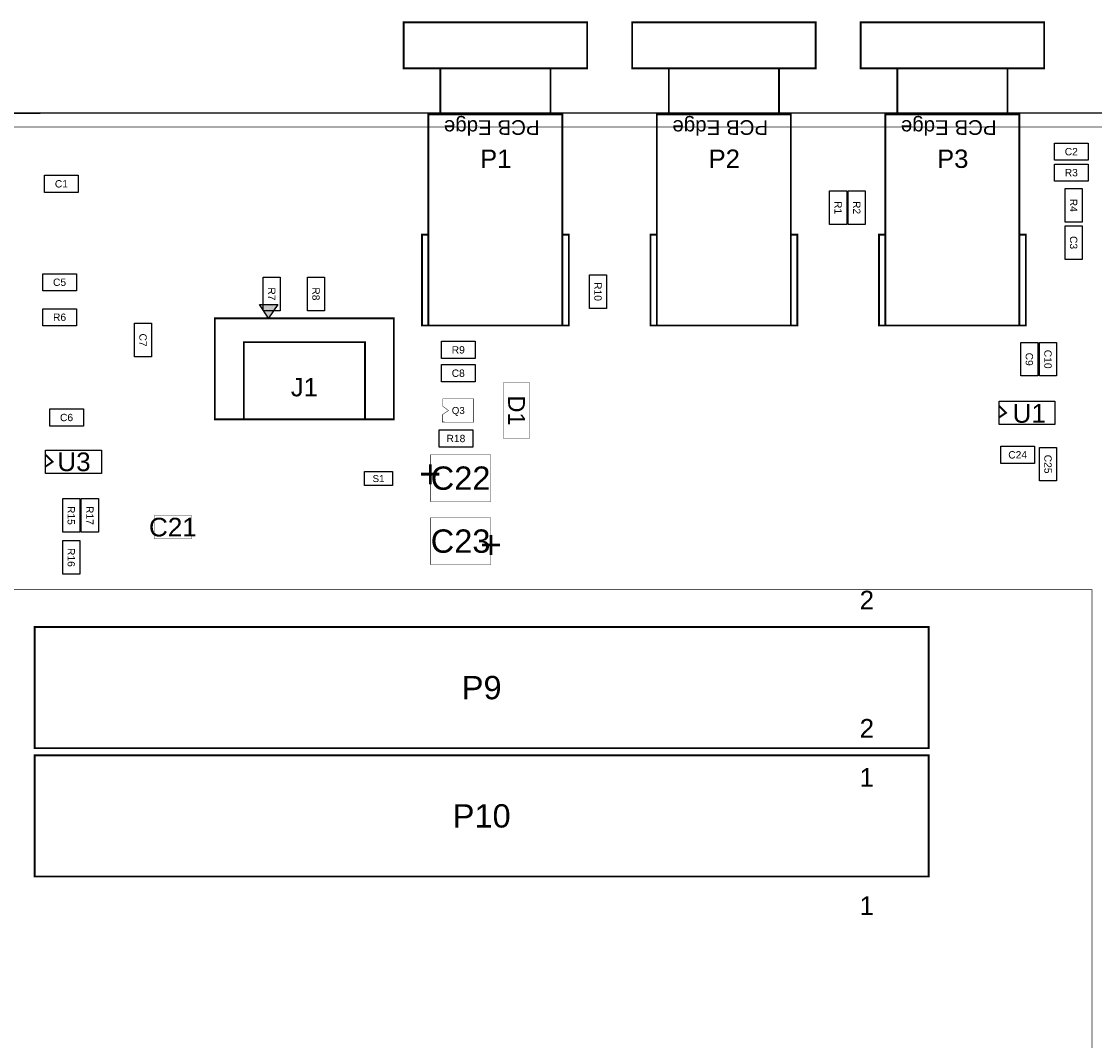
# Model space of a CAD drawing. Extents: x -37 to 194, y -5 to 175.
# Tile 5 of 7: x 48 to 107, y 119 to 175. Entities that reach past the tile are written whole.
import ezdxf
from ezdxf.enums import TextEntityAlignment as Align

# ---------------------------------------------------------------- set-up
doc = ezdxf.new("R2010")
doc.units = 0
doc.header["$MEASUREMENT"] = 0
for name, color, linetype in [('ASSEMBLY_OUTLINES_TOP', 102, 'CONTINUOUS'), ('ASSEMBLY_REF_DES_TOP', 102, 'CONTINUOUS'), ('OUTLINES', 251, 'CONTINUOUS')]:
    doc.layers.add(name, color=color, linetype=linetype)
doc.styles.add('ARIAL', font='ARIAL.TTF')
doc.styles.add('VERIBEST_GERBER_0', font='txt')

msp = doc.modelspace()

# ---------------------------------------------------------------- hatches: boundary and pattern name
at = {"layer": 'ASSEMBLY_OUTLINES_TOP'}
msp.add_hatch(color=256, dxfattribs=at).paths.add_polyline_path([(61.931, 158.817), (61.431, 159.567), (62.431, 159.567)], flags=0)

# ---------------------------------------------------------------- linework, layer by layer
for points, const_width in [([(69.286516, 172.432), (69.286516, 174.932), (79.286516, 174.932), (79.286516, 172.432)], 0.1), ([(81.732516, 172.432), (81.732516, 174.932), (91.732516, 174.932), (91.732516, 172.432)], 0.1), ([(94.178516, 172.432), (94.178516, 174.932), (104.178516, 174.932), (104.178516, 172.432)], 0.1), ([(71.286516, 169.922), (71.286516, 172.422), (77.286516, 172.422), (77.286516, 169.922)], 0.1), ([(83.732516, 169.922), (83.732516, 172.422), (89.732516, 172.422), (89.732516, 169.922)], 0.1), ([(96.178516, 169.922), (96.178516, 172.422), (102.178516, 172.422), (102.178516, 169.922)], 0.1), ([(70.636516, 158.422), (70.636516, 169.922), (77.936516, 169.922), (77.936516, 158.422)], 0.1), ([(83.082516, 158.422), (83.082516, 169.922), (90.382516, 169.922), (90.382516, 158.422)], 0.1), ([(95.528516, 158.422), (95.528516, 169.922), (102.828516, 169.922), (102.828516, 158.422)], 0.1), ([(0.762, 0.762), (0.762, 169.238), (188.238, 169.238), (188.238, 0.762)], 0.0254), ([(70.286516, 158.422), (70.286516, 163.372), (70.636516, 163.372), (70.636516, 158.422)], 0.1), ([(77.936516, 158.422), (77.936516, 163.372), (78.286516, 163.372), (78.286516, 158.422)], 0.1), ([(82.732516, 158.422), (82.732516, 163.372), (83.082516, 163.372), (83.082516, 158.422)], 0.1), ([(90.382516, 158.422), (90.382516, 163.372), (90.732516, 163.372), (90.732516, 158.422)], 0.1), ([(95.178516, 158.422), (95.178516, 163.372), (95.528516, 163.372), (95.528516, 158.422)], 0.1), ([(102.828516, 158.422), (102.828516, 163.372), (103.178516, 163.372), (103.178516, 158.422)], 0.1), ([(59.006, 153.317), (59.006, 158.817), (68.756, 158.817), (68.756, 153.317)], 0.1), ([(60.581, 153.317), (60.581, 157.517), (67.181, 157.517), (67.181, 153.317)], 0.1), ([(74.7268, 152.273), (74.7268, 155.321), (76.1492, 155.321), (76.1492, 152.273)], 0.0254), ([(71.393812, 153.167588), (71.3994, 153.5684), (71.7296, 153.797), (71.4248, 154.0256), (71.4248, 154.432), (73.1012, 154.432), (73.1012, 153.162)], 0.0254), ([(70.739, 148.844), (70.739, 151.384), (74.041, 151.384), (74.041, 148.844)], 0.0254), ([(55.7022, 146.812), (55.7022, 148.082), (57.7342, 148.082), (57.7342, 146.812)], 0.0254), ([(70.739, 145.415), (70.739, 147.955), (74.041, 147.955), (74.041, 145.415)], 0.0254), ([(40.754, 67.564), (40.754, 144.040872), (106.786, 144.040872), (106.786, 67.564)], 0.0254), ([(49.190506, 135.406904), (49.190506, 142.00684), (97.890434, 142.00684), (97.890434, 135.406904)], 0.1016), ([(49.190576, 128.421904), (49.190576, 135.02184), (97.890504, 135.02184), (97.890504, 128.421904)], 0.1016)]:
    msp.add_lwpolyline(points, close=True, dxfattribs=dict(at, const_width=const_width))
for points, const_width in [([(49.497, 169.989), (29.497, 169.989)], 0.1), ([(101.718516, 154.051), (102.099516, 153.67), (101.718516, 153.416)], 0.1016), ([(49.784, 151.384), (50.165, 151.003), (49.784, 150.749)], 0.1016)]:
    msp.add_lwpolyline(points, dxfattribs=dict(at, const_width=const_width))
for points in [[(104.740516, 167.429), (104.740516, 168.359), (106.570516, 168.359), (106.570516, 167.429)], [(104.740516, 166.286), (104.740516, 167.216), (106.570516, 167.216), (106.570516, 166.286)], [(49.7326, 165.6764), (49.7326, 166.6064), (51.5626, 166.6064), (51.5626, 165.6764)], [(92.490516, 163.931), (92.490516, 165.761), (93.420516, 165.761), (93.420516, 163.931)], [(93.506516, 163.931), (93.506516, 165.761), (94.436516, 165.761), (94.436516, 163.931)], [(105.317516, 164.058), (105.317516, 165.888), (106.247516, 165.888), (106.247516, 164.058)], [(105.317516, 162.026), (105.317516, 163.856), (106.247516, 163.856), (106.247516, 162.026)], [(49.631, 160.317), (49.631, 161.247), (51.461, 161.247), (51.461, 160.317)], [(61.638, 159.232), (61.638, 161.062), (62.568, 161.062), (62.568, 159.232)], [(64.051, 159.232), (64.051, 161.062), (64.981, 161.062), (64.981, 159.232)], [(79.409516, 159.359), (79.409516, 161.189), (80.339516, 161.189), (80.339516, 159.359)], [(49.631, 158.412), (49.631, 159.342), (51.461, 159.342), (51.461, 158.412)], [(61.931, 158.817), (61.431, 159.567), (62.431, 159.567)], [(54.6276, 156.7174), (54.6276, 158.5474), (55.5576, 158.5474), (55.5576, 156.7174)], [(71.348, 156.634), (71.348, 157.564), (73.178, 157.564), (73.178, 156.634)], [(102.904516, 155.676), (102.904516, 157.506), (103.834516, 157.506), (103.834516, 155.676)], [(103.920516, 155.676), (103.920516, 157.506), (104.850516, 157.506), (104.850516, 155.676)], [(71.348, 155.364), (71.348, 156.294), (73.178, 156.294), (73.178, 155.364)], [(50.012, 152.951), (50.012, 153.881), (51.842, 153.881), (51.842, 152.951)], [(101.718516, 153.035), (101.718516, 154.305), (104.766516, 154.305), (104.766516, 153.035)], [(71.221, 151.808), (71.221, 152.738), (73.051, 152.738), (73.051, 151.808)], [(49.784, 150.368), (49.784, 151.638), (52.832, 151.638), (52.832, 150.368)], [(101.819516, 150.919), (101.819516, 151.849), (103.649516, 151.849), (103.649516, 150.919)], [(103.920516, 149.961), (103.920516, 151.791), (104.850516, 151.791), (104.850516, 149.961)], [(67.1576, 149.7076), (67.1576, 150.4696), (68.6816, 150.4696), (68.6816, 149.7076)], [(50.716, 147.167), (50.716, 148.997), (51.646, 148.997), (51.646, 147.167)], [(51.732, 147.167), (51.732, 148.997), (52.662, 148.997), (52.662, 147.167)], [(50.716, 144.881), (50.716, 146.711), (51.646, 146.711), (51.646, 144.881)]]:
    msp.add_lwpolyline(points, close=True, dxfattribs=at)
at = {"layer": 'OUTLINES'}
msp.add_lwpolyline([(0, 0), (0, 169.999914), (189, 169.999914), (189, 0)], close=True, dxfattribs=at)

# ---------------------------------------------------------------- texts
at = {"layer": 'ASSEMBLY_OUTLINES_TOP', "style": 'ARIAL'}
for p in [(74.086516, 169.207), (86.532516, 169.207), (98.978516, 169.207)]:
    msp.add_text('PCB Edge', height=0.8, rotation=180, dxfattribs=at).set_placement(p, align=Align.MIDDLE_CENTER)
at = {"layer": 'ASSEMBLY_OUTLINES_TOP', "style": 'VERIBEST_GERBER_0'}
msp.add_text('+', height=1.524, dxfattribs=at).set_placement((70.140576, 151.113744), align=Align.TOP_LEFT)
msp.add_text('+', height=1.524, rotation=180, dxfattribs=at).set_placement((74.639424, 145.685256), align=Align.TOP_LEFT)
at = {"layer": 'ASSEMBLY_OUTLINES_TOP', "style": 'ARIAL'}
for s, p in [('2', (94.519473, 143.473461)), ('2', (94.519543, 136.488461)), ('1', (94.519473, 133.821461)), ('1', (94.519543, 126.836461))]:
    msp.add_text(s, height=1.016, dxfattribs=at).set_placement(p, align=Align.MIDDLE_CENTER)
at = {"layer": 'ASSEMBLY_REF_DES_TOP', "style": 'ARIAL'}
for s, height, p in [('P1', 1, (74.306516, 167.507)), ('P2', 1, (86.752516, 167.507)), ('P3', 1, (99.198516, 167.507)), ('C2', 0.4, (105.655516, 167.894)), ('R3', 0.4, (105.655516, 166.751)), ('C1', 0.4, (50.6476, 166.1414)), ('C5', 0.4, (50.546, 160.782)), ('R6', 0.4, (50.546, 158.877)), ('R9', 0.4, (72.263, 157.099)), ('J1', 1, (63.881, 155.067)), ('C8', 0.4, (72.263, 155.829)), ('Q3', 0.381, (72.263, 153.797)), ('U1', 1.016, (103.361651, 153.639285)), ('C6', 0.4, (50.927, 153.416)), ('R18', 0.4, (72.136, 152.273)), ('U3', 1.016, (51.33173, 151.003703)), ('C24', 0.4, (102.734516, 151.384)), ('S1', 0.381, (67.9196, 150.0886)), ('C22', 1.27, (72.39, 150.114)), ('C21', 1.016, (56.7182, 147.447)), ('C23', 1.27, (72.39, 146.685)), ('P9', 1.27, (73.54047, 138.706872)), ('P10', 1.27, (73.54054, 131.721872))]:
    msp.add_text(s, height=height, dxfattribs=at).set_placement(p, align=Align.MIDDLE_CENTER)
for s, height, p in [('R1', 0.4, (92.955516, 164.846)), ('R2', 0.4, (93.971516, 164.846)), ('R4', 0.4, (105.782516, 164.973)), ('C3', 0.4, (105.782516, 162.941)), ('R7', 0.4, (62.103, 160.147)), ('R8', 0.4, (64.516, 160.147)), ('R10', 0.4, (79.874516, 160.274)), ('C7', 0.4, (55.0926, 157.6324)), ('C9', 0.4, (103.369516, 156.591)), ('C10', 0.4, (104.385516, 156.591)), ('D1', 0.9144, (75.438, 153.797)), ('C25', 0.4, (104.385516, 150.876)), ('R15', 0.4, (51.181, 148.082)), ('R17', 0.4, (52.197, 148.082)), ('R16', 0.4, (51.181, 145.796))]:
    msp.add_text(s, height=height, rotation=270, dxfattribs=at).set_placement(p, align=Align.MIDDLE_CENTER)

doc.saveas('drawing.dxf')
